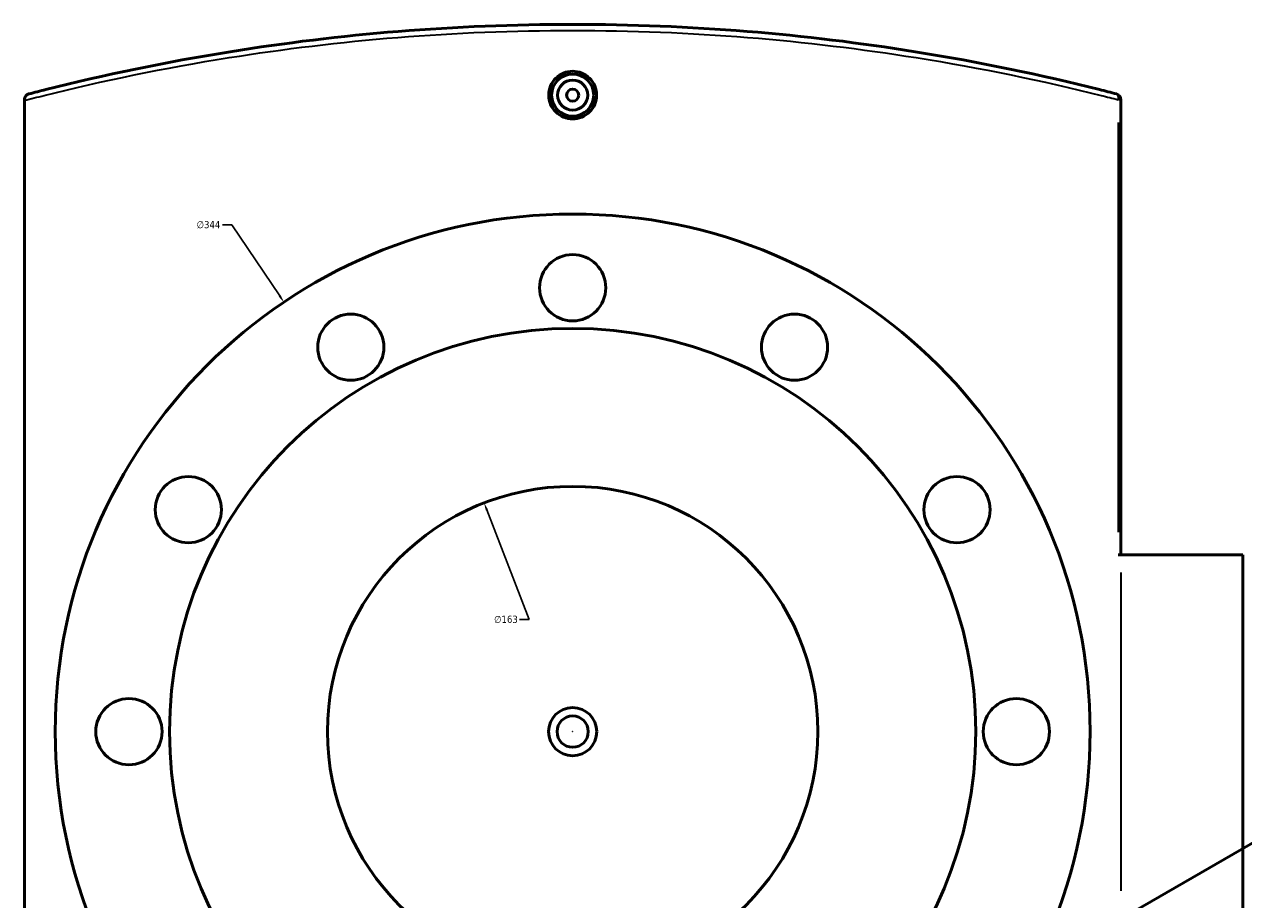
# Model space of a CAD drawing. Header units: millimetres. Extents: x -604 to 1138, y -275 to 894.
# Tile 8 of 11: x 263 to 668, y 603 to 894. Entities that reach past the tile are written whole.
import ezdxf

# ---------------------------------------------------------------- set-up
doc = ezdxf.new("R2010")
doc.units = ezdxf.units.MM
for name, color, linetype, lineweight in [('Dimension (ANSI)', 7, 'Continuous', 25), ('Visible (ANSI)', 7, 'Continuous', 50), ('Visible Narrow (ANSI)', 7, 'Continuous', 35)]:
    doc.layers.add(name, color=color, linetype=linetype, lineweight=lineweight)
doc.styles.add('Note Text (ANSI)', font='tahoma.ttf')
doc.dimstyles.new('Default - mm (ANSI)', dxfattribs={"dimtxt": 2.4, "dimasz": 2.5, "dimexe": 3.175, "dimexo": 1.6002, "dimgap": 0.8, "dimtad": 0, "dimtoh": 1, "dimdec": 0, "dimrnd": 1e-08, "dimzin": 4, "dimdsep": 46, "dimtxsty": 'Note Text (ANSI)', "dimcen": 0.09, "dimdle": 10, "dimclrd": 256, "dimclre": 256, "dimclrt": 5, "dimadec": 1, "dimazin": 1, "dimtfac": 1.27, "dimtofl": 0, "dimtmove": 0, "dimatfit": 3, "dimfxl": 1, "dimtolj": 1, "dimtzin": 4, "dimlwd": -1, "dimlwe": -1, "dimarcsym": 0})

# ---------------------------------------------------------------- blocks, each defined once
blk = doc.blocks.new('*D7')
at = {"layer": 'Defpoints', "color": 0, "transparency": 16777216}
for p in [(415.64, 734.71), (474.5, 582.71)]:
    blk.add_point(p, dxfattribs=at)
at = {"layer": 'Dimension (ANSI)', "transparency": 16777216}
for p, q in [((430.65, 695.94), (416.54, 732.38)), ((427.45, 695.94), (430.65, 695.94))]:
    blk.add_line(p, q, dxfattribs=at)
blk.add_solid([(416.93, 732.53), (416.16, 732.23), (415.64, 734.71)], dxfattribs=at)
at = {"layer": 'Dimension (ANSI)', "color": 5, "transparency": 16777216, "insert": (418.96, 697.24), "char_height": 2.4, "attachment_point": 1, "style": 'Note Text (ANSI)'}
blk.add_mtext('\\A1;∅163', dxfattribs=at)
blk = doc.blocks.new('*D8')
at = {"layer": 'Defpoints', "color": 0, "transparency": 16777216}
for p in [(349.08, 801.43), (541.07, 515.99)]:
    blk.add_point(p, dxfattribs=at)
at = {"layer": 'Dimension (ANSI)', "transparency": 16777216}
for p, q in [((328.67, 827.1), (331.81, 827.1)), ((331.81, 827.1), (347.68, 803.51)), ((444.98, 658.71), (445.16, 658.71)), ((445.07, 658.62), (445.07, 658.8))]:
    blk.add_line(p, q, dxfattribs=at)
blk.add_solid([(348.03, 803.74), (347.34, 803.27), (349.08, 801.43)], dxfattribs=at)
at = {"layer": 'Dimension (ANSI)', "color": 5, "transparency": 16777216, "insert": (320.07, 828.39), "char_height": 2.4, "attachment_point": 1, "style": 'Note Text (ANSI)'}
blk.add_mtext('\\A1;∅344', dxfattribs=at)

msp = doc.modelspace()

# ---------------------------------------------------------------- linework, layer by layer
at = {"layer": 'Visible (ANSI)'}
for p, q in [((262.82, 868.67), (262.82, 868.43)), ((262.82, 448.99), (262.82, 868.43)), ((627.32, 717.46), (627.32, 868.67)), ((627.32, 717.46), (626.42, 717.46)), ((667.82, 717.46), (627.32, 717.46)), ((667.82, 717.46), (667.82, 599.96)), ((577.8, 567.95), (747.77, 666.08))]:
    msp.add_line(p, q, dxfattribs=at)
for centre, radius in [((445.07, 870.21), 7), ((445.07, 870.21), 5), ((445.07, 870.21), 2), ((445.07, 658.71), 172), ((445.07, 806.21), 11), ((371.32, 786.45), 11), ((518.82, 786.45), 11), ((445.07, 658.71), 134), ((317.33, 732.46), 11), ((572.81, 732.46), 11), ((445.07, 658.71), 81.5), ((297.57, 658.71), 11), ((592.57, 658.71), 11), ((445.07, 658.71), 8), ((445.07, 658.71), 5.2)]:
    msp.add_circle(centre, radius, dxfattribs=at)
msp.add_arc((625.32, 868.67), 2, 0, 75.4286, dxfattribs=at)
for points, knots in [([(625.83, 870.6), (623.95, 871.09), (622.06, 871.58), (600.95, 876.88), (580.4, 881.19), (540.84, 887.54), (522.13, 889.83), (483.96, 892.92), (464.52, 893.71), (445.07, 893.71), (425.63, 893.71), (406.18, 892.92), (368.02, 889.83), (349.3, 887.54), (309.75, 881.19), (289.19, 876.88), (268.09, 871.58), (266.2, 871.09), (264.32, 870.6)], [1.479294, 1.479294, 1.479294, 1.479294, 2.167671, 2.167671, 9.104571, 9.104571, 14.921864, 14.921864, 20.739161, 20.739161, 20.739161, 26.556459, 26.556459, 32.373751, 32.373751, 39.31065, 39.31065, 39.999045, 39.999045, 39.999045, 39.999045]), ([(453.01, 870.21), (453.01, 869.22), (452.81, 868.15), (452, 866.2), (451.39, 865.31), (449.98, 863.9), (449.09, 863.29), (447.13, 862.48), (446.07, 862.29), (444.08, 862.29), (443.01, 862.48), (441.06, 863.29), (440.17, 863.9), (438.76, 865.31), (438.15, 866.2), (437.34, 868.15), (437.14, 869.22), (437.14, 870.21), (437.14, 871.21), (437.34, 872.27), (438.15, 874.23), (438.76, 875.12), (440.17, 876.52), (441.06, 877.13), (443.01, 877.94), (444.08, 878.14), (446.07, 878.14), (447.13, 877.94), (449.09, 877.13), (449.98, 876.52), (451.39, 875.12), (452, 874.23), (452.81, 872.27), (453.01, 871.21), (453.01, 870.21)], [2.390268, 2.390268, 2.390268, 2.390268, 2.689087, 2.689087, 2.987906, 2.987906, 3.286654, 3.286654, 3.585402, 3.585402, 3.884149, 3.884149, 4.182897, 4.182897, 4.481716, 4.481716, 4.780536, 4.780536, 4.780536, 5.079355, 5.079355, 5.378174, 5.378174, 5.676922, 5.676922, 5.975669, 5.975669, 6.274417, 6.274417, 6.573165, 6.573165, 6.871984, 6.871984, 7.170803, 7.170803, 7.170803, 7.170803]), ([(262.82, 868.67), (262.82, 868.91), (262.86, 869.14), (263.03, 869.59), (263.16, 869.81), (263.45, 870.14), (263.61, 870.27), (263.94, 870.47), (264.12, 870.55), (264.32, 870.6), (264.32, 870.6), (264.32, 870.6)], [-0.2857557, -0.2857557, -0.2857557, -0.2857557, -0.2137439, -0.2137439, -0.1330386, -0.1330386, -0.0671552, -0.0671552, 0, 0, 0.0007223, 0.0007223, 0.0007223, 0.0007223])]:
    msp.add_open_spline(points, degree=3, knots=knots, dxfattribs=at)
at = {"layer": 'Visible Narrow (ANSI)'}
for p, q in [((627.32, 868.67), (626.5, 868.67)), ((626.42, 861.11), (626.42, 725.02)), ((627.32, 711.59), (627.32, 605.84))]:
    msp.add_line(p, q, dxfattribs=at)
msp.add_ellipse((625.32, 868.67), major_axis=(0.5, 1.94), ratio=0.537024, start_param=4.922696, end_param=6.211581, dxfattribs=at)
msp.add_open_spline([(262.82, 868.43), (265, 869), (267.2, 869.56), (288.68, 874.93), (309.3, 879.22), (348.99, 885.55), (367.76, 887.84), (406.05, 890.92), (425.56, 891.71), (445.07, 891.71), (464.58, 891.71), (484.09, 890.92), (522.38, 887.84), (541.16, 885.55), (580.84, 879.22), (601.46, 874.93), (622.64, 869.64), (624.54, 869.16), (626.42, 868.67)], degree=3, knots=[-40.108859, -40.108859, -40.108859, -40.108859, -39.31065, -39.31065, -32.373751, -32.373751, -26.556459, -26.556459, -20.739161, -20.739161, -20.739161, -14.921864, -14.921864, -9.104571, -9.104571, -2.167671, -2.167671, -1.479294, -1.479294, -1.479294, -1.479294], dxfattribs=at)

# ---------------------------------------------------------------- dimensions: what is measured, and where the dimension line sits
at = {"layer": 'Dimension (ANSI)'}
for p1, p2, picture, middle in [((541.07, 515.99), (349.08, 801.43), '*D8', (323.97, 827.1)), ((474.5, 582.71), (415.64, 734.71), '*D7', (422.81, 695.94))]:
    dim = msp.add_diameter_dim_2p(p1=p1, p2=p2, dimstyle='Default - mm (ANSI)', override={"dimgap": 0.8, "dimtih": 1, "dimdec": 0, "dimlfac": 1, "dimtol": 0, "dimlim": 0, "dimtp": 0, "dimtm": 0, "dimtdec": 2}, dxfattribs=at)
    dim.commit()
    dim.dimension.update_dxf_attribs({"geometry": picture, "text_midpoint": middle, "dimtype": 163})

doc.saveas('drawing.dxf')
